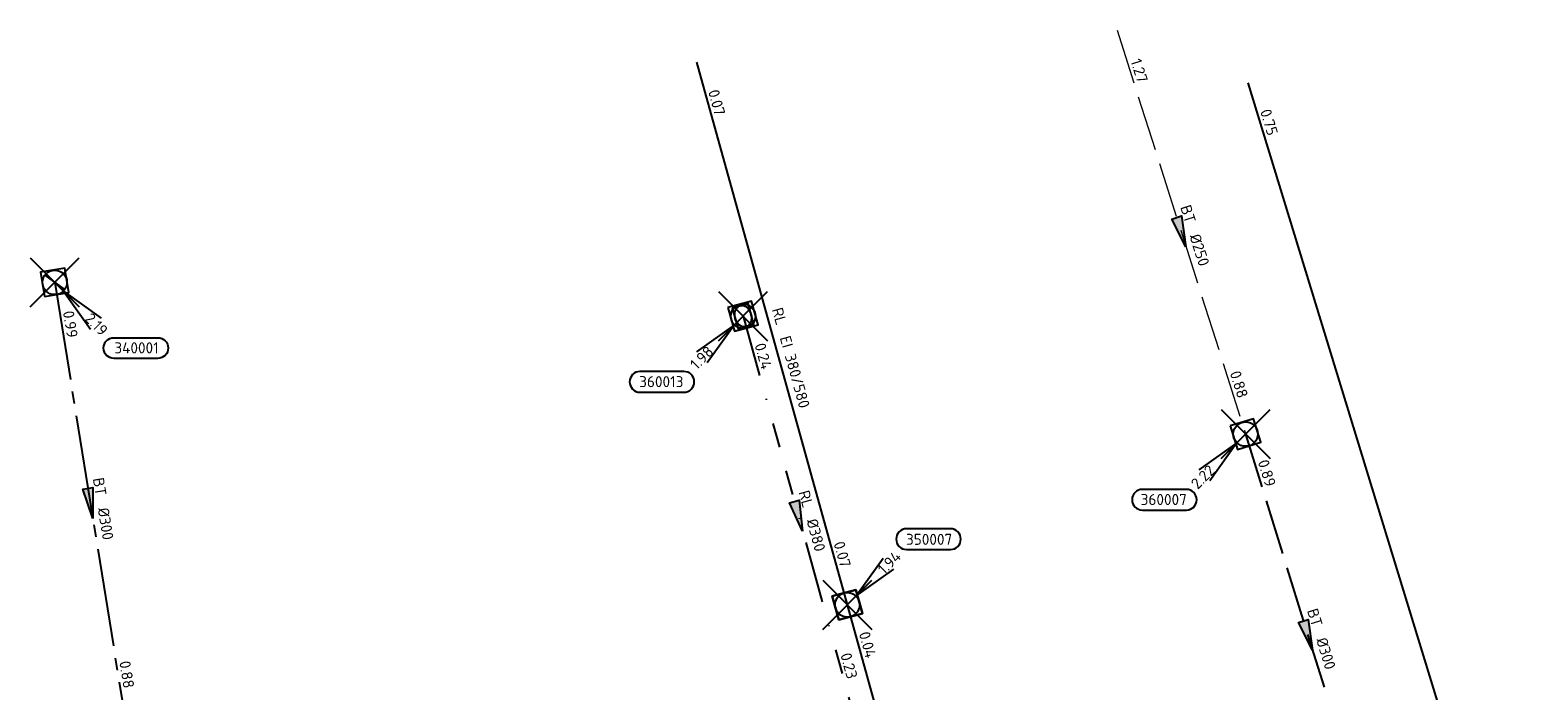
# Model space of a CAD drawing. Header units: metres. Extents: x 153343 to 157271, y 461673 to 467005.
# Tile 27 of 191: x 156151 to 156336, y 463163 to 463244. Entities that reach past the tile are written whole.
import ezdxf
from ezdxf.enums import TextEntityAlignment as Align
from ezdxf.lldxf.tags import DXFTag

# ---------------------------------------------------------------- set-up
doc = ezdxf.new("R2010")
doc.units = ezdxf.units.M
doc.header["$LTSCALE"] = 0.75
doc.header["$PDMODE"] = 3
doc.header["$PDSIZE"] = 3
for name, pattern in [('RI-GWA_BETON', [22, 16, -2, 2, -2]), ('RI-HWA_BETON', [11.4, 9, -2.4]), ('RI-RELINEN', [38, 10, -4, 0, -4, 4, -4, 4, -4, 0, -4])]:
    doc.linetypes.add(name, pattern=pattern)
doc.layers.get('0').update_dxf_attribs({"lineweight": 25})
doc.layers.get('defpoints').update_dxf_attribs({"lineweight": 25})
for name, color, linetype, lineweight in [('B-OI-RI-GWA_PUTNUMMER-S @ 0.75', 11, 'Continuous', 25), ('B-OI-RI-GWA_STROOMRICHTING-S @ 0.75', 11, 'Continuous', 25), ('B-OI-RI-HWA_RIOOLPUT_INSPECTIEPUT-S', 151, 'Continuous', 25), ('B-OI-RI-HWA_STROOMRICHTING-S @ 0.75', 151, 'Continuous', 25), ('B-OI-RI-HWA_TRANSPORTLEIDING_BETON_250-G', 151, 'RI-HWA_BETON', 18), ('B-OI-RI-VWA_RIOOLPUT_INSPECTIEPUT-S', 33, 'Continuous', 25), ('B-OI-RI-VWA_STROOMRICHTING-S @ 0.75', 33, 'Continuous', 25)]:
    doc.layers.add(name, color=color, linetype=linetype, lineweight=lineweight)
for name, color, linetype in [('B-OI-RI-GWA_RIOOLPUT_INSPECTIEPUT-S @ 0.75', 11, 'Continuous'), ('B-OI-RI-GWA_TRANSPORTLEIDING_BETON_300-G', 11, 'RI-GWA_BETON'), ('B-OI-RI-HWA_PUTNUMMER-S @ 0.75', 151, 'Continuous'), ('B-OI-RI-HWA_TRANSPORTLEIDING_B+RELINED_380-G', 151, 'RI-RELINEN'), ('B-OI-RI-HWA_TRANSPORTLEIDING_BETON_300-G', 151, 'RI-HWA_BETON'), ('B-OI-RI-PERSLEIDING_TRANSPORTLEIDING_GEWAPEND BETON_700-G', 210, 'RI-PERS'), ('B-OI-RI-VWA_PUTNUMMER-S @ 0.75', 33, 'Continuous'), ('B-OI-RI-VWA_TRANSPORTLEIDING_B+RELINED_380 580-G', 33, 'Continuous')]:
    doc.layers.add(name, color=color, linetype=linetype)
doc.layers.add('inspectieput', color=7, linetype='Continuous', plot=False)
doc.styles.add('NLCS-ISO', font='isocpeur.ttf')
doc.styles.get("Standard").update_dxf_attribs({"font": 'txt.shx'})
tags = doc.linetypes.add('RI-PERS', pattern='A,7,-2,["P",Standard,S=1.8,R=0,X=-0.5,Y=-0.9],-2,7,-2,[102,NLCS.SHX,S=1,R=180,X=0,Y=0],-2', length=22).pattern_tags.tags
tags[6] = DXFTag(74, 10)

# ---------------------------------------------------------------- blocks, each defined once
blk = doc.blocks.new('*U543')
at = {"ltscale": 0.1, "style": 'NLCS-ISO'}
for tag, p in [('MAT', (-1, 0.5)), ('BOBL', (-132, 0))]:
    blk.add_attdef(tag, text='', height=1.8, dxfattribs=at).set_placement(p, align=Align.BOTTOM_RIGHT)
for tag, p in [('DIA', (1, 0.5)), ('BOBR', (131.05, -0.08))]:
    blk.add_attdef(tag, text='', height=1.8, dxfattribs=at).set_placement(p, align=Align.BOTTOM_LEFT)
at = {"layer": 'defpoints', "ltscale": 0.1, "style": 'NLCS-ISO', "flags": 1}
blk.add_attdef('JVA', text='', height=1.8, dxfattribs=at).set_placement((0, -1), align=Align.TOP_CENTER)
blk = doc.blocks.new('*U588')
at = {"ltscale": 0.1}
blk.add_hatch(color=256, dxfattribs=at).paths.add_polyline_path([(2.5, 0), (-2.5, -0.83), (-2.5, 0.83)])
at = {"ltscale": 0.1, "flags": 128}
blk.add_lwpolyline([(2.5, 0), (-2.5, -0.83), (-2.5, 0.83)], close=True, dxfattribs=at)
at = {"ltscale": 0.1, "style": 'NLCS-ISO'}
for tag, p in [('MAT', (-1, 0.5)), ('BOBL', (-24.49, 0))]:
    blk.add_attdef(tag, text='', height=1.8, dxfattribs=at).set_placement(p, align=Align.BOTTOM_RIGHT)
for tag, p in [('DIA', (1, 0.5)), ('BOBR', (23.54, -0.01))]:
    blk.add_attdef(tag, text='', height=1.8, dxfattribs=at).set_placement(p, align=Align.BOTTOM_LEFT)
at = {"layer": 'defpoints', "ltscale": 0.1, "style": 'NLCS-ISO', "flags": 1}
blk.add_attdef('JVA', text='', height=1.8, dxfattribs=at).set_placement((0, -1), align=Align.TOP_CENTER)
blk = doc.blocks.new('*U593')
at = {"ltscale": 0.1}
blk.add_hatch(color=256, dxfattribs=at).paths.add_polyline_path([(2.5, 0), (-2.5, -0.83), (-2.5, 0.83)])
at = {"ltscale": 0.1, "flags": 128}
blk.add_lwpolyline([(2.5, 0), (-2.5, -0.83), (-2.5, 0.83)], close=True, dxfattribs=at)
at = {"ltscale": 0.1, "style": 'NLCS-ISO'}
for tag, p in [('MAT', (-1, 0.5)), ('BOBL', (-25.04, 0))]:
    blk.add_attdef(tag, text='', height=1.8, dxfattribs=at).set_placement(p, align=Align.BOTTOM_RIGHT)
for tag, p in [('DIA', (1, 0.5)), ('BOBR', (24.09, -0.01))]:
    blk.add_attdef(tag, text='', height=1.8, dxfattribs=at).set_placement(p, align=Align.BOTTOM_LEFT)
at = {"layer": 'defpoints', "ltscale": 0.1, "style": 'NLCS-ISO', "flags": 1}
blk.add_attdef('JVA', text='', height=1.8, dxfattribs=at).set_placement((0, -1), align=Align.TOP_CENTER)
blk = doc.blocks.new('*U594')
at = {"ltscale": 0.1}
blk.add_hatch(color=256, dxfattribs=at).paths.add_polyline_path([(2.5, 0), (-2.5, -0.83), (-2.5, 0.83)])
at = {"ltscale": 0.1, "flags": 128}
blk.add_lwpolyline([(2.5, 0), (-2.5, -0.83), (-2.5, 0.83)], close=True, dxfattribs=at)
at = {"ltscale": 0.1, "style": 'NLCS-ISO'}
for tag, p in [('MAT', (-1, 0.5)), ('BOBL', (-25.19, 0))]:
    blk.add_attdef(tag, text='', height=1.8, dxfattribs=at).set_placement(p, align=Align.BOTTOM_RIGHT)
for tag, p in [('DIA', (1, 0.5)), ('BOBR', (24.24, -0.01))]:
    blk.add_attdef(tag, text='', height=1.8, dxfattribs=at).set_placement(p, align=Align.BOTTOM_LEFT)
at = {"layer": 'defpoints', "ltscale": 0.1, "style": 'NLCS-ISO', "flags": 1}
blk.add_attdef('JVA', text='', height=1.8, dxfattribs=at).set_placement((0, -1), align=Align.TOP_CENTER)
blk = doc.blocks.new('*U631')
at = {"ltscale": 0.1}
blk.add_hatch(color=256, dxfattribs=at).paths.add_polyline_path([(-2.5, 0), (2.5, -0.83), (2.5, 0.83)])
at = {"ltscale": 0.1, "flags": 128}
blk.add_lwpolyline([(-2.5, 0), (2.5, -0.83), (2.5, 0.83)], close=True, dxfattribs=at)
at = {"ltscale": 0.1, "style": 'NLCS-ISO'}
for tag, p in [('MAT', (-1, 0.5)), ('BOBL', (-36.33, 0))]:
    blk.add_attdef(tag, text='', height=1.8, dxfattribs=at).set_placement(p, align=Align.BOTTOM_RIGHT)
for tag, p in [('DIA', (1, 0.5)), ('BOBR', (35.39, -0.02))]:
    blk.add_attdef(tag, text='', height=1.8, dxfattribs=at).set_placement(p, align=Align.BOTTOM_LEFT)
at = {"layer": 'defpoints', "ltscale": 0.1, "style": 'NLCS-ISO', "flags": 1}
blk.add_attdef('JVA', text='', height=1.8, dxfattribs=at).set_placement((0, -1), align=Align.TOP_CENTER)
blk = doc.blocks.new('*U632')
at = {"ltscale": 0.1, "style": 'NLCS-ISO'}
for tag, p in [('MAT', (-1, 0.5)), ('BOBL', (-36.54, 0))]:
    blk.add_attdef(tag, text='', height=1.8, dxfattribs=at).set_placement(p, align=Align.BOTTOM_RIGHT)
for tag, p in [('DIA', (1, 0.5)), ('BOBR', (35.6, -0.02))]:
    blk.add_attdef(tag, text='', height=1.8, dxfattribs=at).set_placement(p, align=Align.BOTTOM_LEFT)
at = {"layer": 'defpoints', "ltscale": 0.1, "style": 'NLCS-ISO', "flags": 1}
blk.add_attdef('JVA', text='', height=1.8, dxfattribs=at).set_placement((0, -1), align=Align.TOP_CENTER)
blk = doc.blocks.new('*U623')
at = {"ltscale": 0.1}
blk.add_hatch(color=256, dxfattribs=at).paths.add_polyline_path([(2.5, 0), (-2.5, -0.83), (-2.5, 0.83)])
at = {"ltscale": 0.1, "flags": 128}
blk.add_lwpolyline([(2.5, 0), (-2.5, -0.83), (-2.5, 0.83)], close=True, dxfattribs=at)
at = {"ltscale": 0.1, "style": 'NLCS-ISO'}
for tag, p in [('MAT', (-1, 0.5)), ('BOBL', (-27.15, 0))]:
    blk.add_attdef(tag, text='', height=1.8, dxfattribs=at).set_placement(p, align=Align.BOTTOM_RIGHT)
for tag, p in [('DIA', (1, 0.5)), ('BOBR', (26.21, -0.01))]:
    blk.add_attdef(tag, text='', height=1.8, dxfattribs=at).set_placement(p, align=Align.BOTTOM_LEFT)
at = {"layer": 'defpoints', "ltscale": 0.1, "style": 'NLCS-ISO', "flags": 1}
blk.add_attdef('JVA', text='', height=1.8, dxfattribs=at).set_placement((0, -1), align=Align.TOP_CENTER)
blk = doc.blocks.new('B-SRI-PUT_HWA-SO')
at = {"lineweight": -3, "flags": 128}
blk.add_lwpolyline([(-2, -2), (2, -2), (2, 2), (-2, 2)], close=True, dxfattribs=at)
at = {"lineweight": -3}
blk.add_circle((0, 0), 2, dxfattribs=at)
blk = doc.blocks.new('*U241')
for q in [(-7.6, -5.83), (-5.83, -7.6)]:
    blk.add_line((-1.41, -1.41), q)
blk.add_lwpolyline([(-16.81, -12.39), (-9.65, -12.39, 1), (-9.65, -9.01), (-16.81, -9.01, 1)], format="xyb", close=True)
at = {"ltscale": 0.1, "style": 'NLCS-ISO'}
blk.add_attdef('PUTHGT', text='', height=1.8, rotation=45, dxfattribs=at).set_placement((-8.44, -8.48), align=Align.MIDDLE_LEFT)
blk.add_attdef('PUTNR', text='', height=1.8, dxfattribs=at).set_placement((-13.33, -8.87), align=Align.MIDDLE_CENTER)
blk = doc.blocks.new('*U43')
for q in [(5.83, 7.6), (7.6, 5.83)]:
    blk.add_line((1.41, 1.41), q)
blk.add_lwpolyline([(16.81, 12.39), (9.65, 12.39, 1), (9.65, 9.01), (16.81, 9.01, 1)], format="xyb", close=True)
at = {"ltscale": 0.1, "style": 'NLCS-ISO'}
blk.add_attdef('PUTHGT', text='', height=1.8, rotation=45, dxfattribs=at).set_placement((5.39, 5.43), align=Align.MIDDLE_LEFT)
blk.add_attdef('PUTNR', text='', height=1.8, dxfattribs=at).set_placement((13.33, 10.67), align=Align.MIDDLE_CENTER)
blk = doc.blocks.new('B-SRI-PUT_GWA-SO')
blk.add_line((-1.41, -1.41), (1.41, 1.41))
at = {"lineweight": -3, "flags": 128}
blk.add_lwpolyline([(2, -2), (2, 2), (-2, 2), (-2, -2)], close=True, dxfattribs=at)
at = {"lineweight": -3}
blk.add_circle((0, 0), 2, dxfattribs=at)
blk = doc.blocks.new('*U273')
for q in [(5.83, -7.6), (7.6, -5.83)]:
    blk.add_line((1.41, -1.41), q)
blk.add_lwpolyline([(16.81, -12.39), (9.65, -12.39, -1), (9.65, -9.01), (16.81, -9.01, -1)], format="xyb", close=True)
at = {"ltscale": 0.1, "style": 'NLCS-ISO'}
blk.add_attdef('PUTHGT', text='', height=1.8, rotation=315, dxfattribs=at).set_placement((5.39, -5.43), align=Align.MIDDLE_LEFT)
blk.add_attdef('PUTNR', text='', height=1.8, dxfattribs=at).set_placement((13.33, -8.87), align=Align.MIDDLE_CENTER)
blk = doc.blocks.new('B-SRI-PUT_VWA-SO')
at = {"flags": 128}
blk.add_lwpolyline([(-2, 2), (2, 2), (2, -2), (-2, -2)], close=True, dxfattribs=at)
at = {"lineweight": -3, "flags": 128}
blk.add_lwpolyline([(2, -2), (2, 2), (-2, 2), (-2, -2)], close=True, dxfattribs=at)
at = {"lineweight": -3}
blk.add_circle((0, 0), 2, dxfattribs=at)

msp = doc.modelspace()

# ---------------------------------------------------------------- linework, layer by layer
at = {"layer": 'B-OI-RI-GWA_TRANSPORTLEIDING_BETON_300-G', "transparency": 33554610}
msp.add_line((156154.26, 463212.71), (156162.98, 463158.67), dxfattribs=at)
at = {"layer": 'B-OI-RI-HWA_TRANSPORTLEIDING_B+RELINED_380-G', "transparency": 33554610}
msp.add_line((156238.41, 463208.58), (156251.96, 463159.68), dxfattribs=at)
at = {"layer": 'B-OI-RI-HWA_TRANSPORTLEIDING_BETON_250-G', "transparency": 33554610}
msp.add_line((156284.13, 463243.53), (156299.83, 463194.18), dxfattribs=at)
at = {"layer": 'B-OI-RI-HWA_TRANSPORTLEIDING_BETON_300-G', "transparency": 33554610}
msp.add_line((156299.83, 463194.18), (156315.09, 463144.93), dxfattribs=at)
at = {"layer": 'B-OI-RI-PERSLEIDING_TRANSPORTLEIDING_GEWAPEND BETON_700-G', "transparency": 33554610}
msp.add_line((156300.1, 463237.1), (156362.2, 463034.4), dxfattribs=at)
at = {"layer": 'B-OI-RI-VWA_TRANSPORTLEIDING_B+RELINED_380 580-G', "transparency": 33554610}
for p, q in [((156232.7, 463239.61), (156251.15, 463173.31)), ((156251.15, 463173.31), (156269.47, 463107.3))]:
    msp.add_line(p, q, dxfattribs=at)
at = {"layer": 'inspectieput', "transparency": 33554610}
for p in [(156154.26, 463212.71), (156238.41, 463208.58), (156299.83, 463194.18), (156251.15, 463173.31)]:
    msp.add_point(p, dxfattribs=at)

# ---------------------------------------------------------------- block references
at = {"layer": 'B-OI-RI-GWA_PUTNUMMER-S @ 0.75', "transparency": 33554610}
ref = msp.add_blockref('*U273', (156154.26, 463212.71), dxfattribs=dict(at, xscale=0.75, yscale=0.75, zscale=0.75))
ref.add_attrib('PUTNR', '340001', dxfattribs={"layer": '0', "ltscale": 0.1, "height": 1.35, "style": 'NLCS-ISO'}).set_placement((156164.26, 463204.71), align=Align.MIDDLE_CENTER)
ref.add_attrib('PUTHGT', '2.19', dxfattribs={"layer": '0', "ltscale": 0.1, "height": 1.35, "rotation": 315, "style": 'NLCS-ISO'}).set_placement((156158.3, 463208.64), align=Align.MIDDLE_LEFT)
at = {"layer": 'B-OI-RI-GWA_RIOOLPUT_INSPECTIEPUT-S @ 0.75', "transparency": 33554610, "xscale": 0.7499999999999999, "yscale": 0.7499999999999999, "zscale": 0.7499999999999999, "rotation": 279.1663471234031}
msp.add_blockref('B-SRI-PUT_GWA-SO', (156154.26, 463212.71), dxfattribs=at)
at = {"layer": 'B-OI-RI-GWA_STROOMRICHTING-S @ 0.75', "transparency": 33554610, "xscale": 0.7499999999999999, "yscale": 0.7499999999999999, "zscale": 0.7499999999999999}
for name, p, rotation, values in [('*U543', (156331.15, 463135.75), 287.0331832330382, {'MAT': 'GBT', 'DIA': '%%c700', 'BOBL': '0.75', 'BOBR': '0.75'}), ('*U623', (156158.62, 463185.69), 279.1663471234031, {'MAT': 'BT', 'DIA': '%%c300', 'BOBL': '0.99', 'BOBR': '0.88'})]:
    msp.add_blockref(name, p, dxfattribs=dict(at, rotation=rotation)).add_auto_attribs(values)
at = {"layer": 'B-OI-RI-HWA_PUTNUMMER-S @ 0.75', "transparency": 33554610}
ref = msp.add_blockref('*U241', (156238.41, 463208.58), dxfattribs=dict(at, xscale=0.75, yscale=0.75, zscale=0.75))
ref.add_attrib('PUTNR', '360013', dxfattribs={"layer": '0', "ltscale": 0.1, "height": 1.35, "style": 'NLCS-ISO'}).set_placement((156228.41, 463200.58), align=Align.MIDDLE_CENTER)
ref.add_attrib('PUTHGT', '1.98', dxfattribs={"layer": '0', "ltscale": 0.1, "height": 1.35, "rotation": 45, "style": 'NLCS-ISO'}).set_placement((156232.27, 463202.41), align=Align.MIDDLE_LEFT)
ref = msp.add_blockref('*U241', (156299.83, 463194.18), dxfattribs=dict(at, xscale=0.75, yscale=0.75, zscale=0.75))
ref.add_attrib('PUTNR', '360007', dxfattribs={"layer": '0', "ltscale": 0.1, "height": 1.35, "style": 'NLCS-ISO'}).set_placement((156289.83, 463186.18), align=Align.MIDDLE_CENTER)
ref.add_attrib('PUTHGT', '2.22', dxfattribs={"layer": '0', "ltscale": 0.1, "height": 1.35, "rotation": 45, "style": 'NLCS-ISO'}).set_placement((156293.5, 463187.82), align=Align.MIDDLE_LEFT)
at = {"layer": 'B-OI-RI-HWA_RIOOLPUT_INSPECTIEPUT-S'}
for p, xscale, yscale, zscale, rotation in [((156238.41, 463208.58), 0.7499999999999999, 0.7499999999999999, 0.7499999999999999, 285.4878459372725), ((156299.83, 463194.18), 0.75, 0.75, 0.75, 287.2154755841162)]:
    msp.add_blockref('B-SRI-PUT_HWA-SO', p, dxfattribs=dict(at, xscale=xscale, yscale=yscale, zscale=zscale, rotation=rotation))
at = {"layer": 'B-OI-RI-HWA_RIOOLPUT_INSPECTIEPUT-S', "transparency": 33554610, "xscale": 0.6666666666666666, "yscale": 0.5, "zscale": 1.185185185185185, "rotation": 285.4878459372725}
msp.add_blockref('B-SRI-PUT_HWA-SO', (156238.41, 463208.58), dxfattribs=at)
at = {"layer": 'B-OI-RI-HWA_STROOMRICHTING-S @ 0.75', "transparency": 33554610}
for name, p, xscale, yscale, zscale, rotation, values in [('*U594', (156291.98, 463218.85), 0.75, 0.75, 0.75, 287.6477281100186, {'MAT': 'BT', 'DIA': '%%c250', 'BOBL': '1.27', 'BOBR': '0.88'}), ('*U588', (156245.18, 463184.13), 0.7499999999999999, 0.7499999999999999, 0.7499999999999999, 285.4878459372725, {'MAT': 'RL', 'DIA': '%%c380', 'BOBL': '0.24', 'BOBR': '0.23'}), ('*U593', (156307.46, 463169.55), 0.75, 0.75, 0.75, 287.2154755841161, {'MAT': 'BT', 'DIA': '%%c300', 'BOBL': '0.89', 'BOBR': '0.81'})]:
    msp.add_blockref(name, p, dxfattribs=dict(at, xscale=xscale, yscale=yscale, zscale=zscale, rotation=rotation)).add_auto_attribs(values)
at = {"layer": 'B-OI-RI-VWA_PUTNUMMER-S @ 0.75', "transparency": 33554610, "xscale": 0.75, "yscale": 0.75, "zscale": 0.75}
msp.add_blockref('*U43', (156251.15, 463173.31), dxfattribs=at).add_auto_attribs({'PUTNR': '350007', 'PUTHGT': '1.94'})
at = {"layer": 'B-OI-RI-VWA_RIOOLPUT_INSPECTIEPUT-S', "xscale": 0.75, "yscale": 0.75, "zscale": 0.75, "rotation": 285.5111276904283}
msp.add_blockref('B-SRI-PUT_VWA-SO', (156251.15, 463173.31), dxfattribs=at)
at = {"layer": 'B-OI-RI-VWA_STROOMRICHTING-S @ 0.75', "transparency": 33554610, "xscale": 0.75, "yscale": 0.75, "zscale": 0.75}
for name, p, rotation, values in [('*U632', (156241.92, 463206.46), 285.5508503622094, {'MAT': 'RL', 'DIA': 'EI 380/580', 'BOBL': '0.07', 'BOBR': '0.07'}), ('*U631', (156260.31, 463140.31), 285.5111276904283, {'MAT': 'RL', 'DIA': 'EI 380/580', 'BOBL': '0.04', 'BOBR': '0.12'})]:
    msp.add_blockref(name, p, dxfattribs=dict(at, rotation=rotation)).add_auto_attribs(values)

doc.saveas('drawing.dxf')
